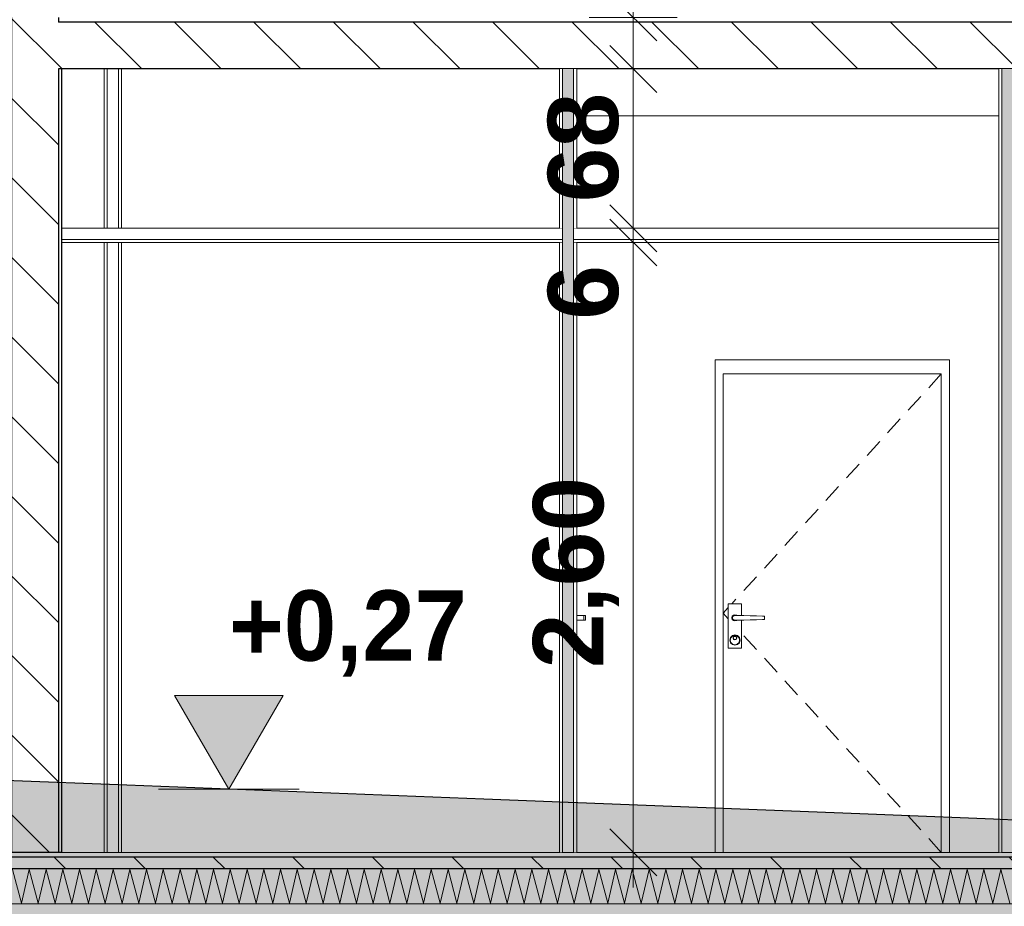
# Model space of a CAD drawing. Header units: millimetres. Extents: x -4481 to 79246, y -53000 to 18468.
# Tile 30 of 48: x 37888 to 42087, y -230 to 3550. Entities that reach past the tile are written whole.
import ezdxf

# ---------------------------------------------------------------- set-up
doc = ezdxf.new("R2010")
doc.units = ezdxf.units.MM
doc.header["$MEASUREMENT"] = 0
doc.linetypes.add('Wipeout_Contour', pattern=[1000, 0, -1000])
for name, color, linetype in [('2D - Cotations pour 100ème', 7, 'Continuous'), ('Nouveau_2D - Cotations pour 100ème', 7, 'Continuous'), ('Nouveau__ DÉBLAIS REMBLAIS', 7, 'Continuous'), ('Nouveau__Constr - Poutres', 7, 'Continuous'), ('Nouveau__Murs int non porteurs - Cloisons', 7, 'Continuous'), ('Nouveau__Plafonds', 7, 'Continuous'), ('Nouveau__Sols - Dalles', 7, 'Continuous'), ('Nouveau_Exter - Environnement', 7, 'Continuous'), ('Nouveau_Portes Archicad', 7, 'Continuous'), ('Terrain - original', 7, 'Continuous')]:
    doc.layers.add(name, color=color, linetype=linetype)
doc.styles.add('STYLE_GENERE_1', font='GOTHIC.TTF')
doc.styles.add('STYLE_GENERE_2', font='arial.ttf')
doc.linetypes.add('_TN', pattern='A,0,[2,PROJET COUPE BB_21.Shx,S=126.984127,R=0,X=0,Y=0],-16000,0', length=16000)
doc.dimstyles.new('STYLE_GENERE__2', dxfattribs={"dimtxt": 300, "dimasz": 190, "dimexe": 0.18, "dimexo": 21916.318027, "dimgap": 0, "dimtad": 1, "dimlfac": 0.001, "dimzin": 0, "dimdsep": 46, "dimtxsty": 'STYLE_GENERE_2', "dimblk": 'ARROWHEAD_6', "dimblk1": 'ARROWHEAD_6', "dimblk2": 'ARROWHEAD_6', "dimcen": 0.09, "dimclrd": 7, "dimclre": 7, "dimclrt": 7, "dimazin": 0, "dimtfac": 1, "dimtdec": 4, "dimtmove": 0, "dimatfit": 3, "dimfxl": 0, "dimtolj": 1, "dimtzin": 0, "dimarcsym": 0})
doc.dimstyles.new('STYLE_GENERE__3', dxfattribs={"dimtxt": 300, "dimasz": 190, "dimexe": 0.18, "dimexo": 21959.829925, "dimgap": 0, "dimtad": 1, "dimlfac": 0.001, "dimzin": 0, "dimdsep": 46, "dimtxsty": 'STYLE_GENERE_2', "dimblk": 'ARROWHEAD_6', "dimblk1": 'ARROWHEAD_6', "dimblk2": 'ARROWHEAD_6', "dimcen": 0.09, "dimclrd": 7, "dimclre": 7, "dimclrt": 7, "dimazin": 0, "dimtfac": 1, "dimtdec": 4, "dimtmove": 0, "dimatfit": 3, "dimfxl": 0, "dimtolj": 1, "dimtzin": 0, "dimarcsym": 0})
doc.dimstyles.new('STYLE_GENERE__4', dxfattribs={"dimtxt": 300, "dimasz": 190, "dimexe": 0.18, "dimexo": 28568.917041, "dimgap": 0, "dimtad": 1, "dimlfac": 0.001, "dimzin": 0, "dimdsep": 46, "dimtxsty": 'STYLE_GENERE_2', "dimblk": 'ARROWHEAD_6', "dimblk1": 'ARROWHEAD_6', "dimblk2": 'ARROWHEAD_6', "dimcen": 0.09, "dimclrd": 7, "dimclre": 7, "dimclrt": 7, "dimazin": 0, "dimtfac": 1, "dimtdec": 4, "dimtmove": 0, "dimatfit": 3, "dimfxl": 0, "dimtolj": 1, "dimtzin": 0, "dimarcsym": 0})
doc.dimstyles.new('STYLE_GENERE__6', dxfattribs={"dimtxt": 350, "dimasz": 190, "dimexe": 0.18, "dimexo": 30247.210424, "dimgap": 0, "dimtad": 1, "dimlfac": 0.001, "dimzin": 0, "dimdsep": 46, "dimtxsty": 'STYLE_GENERE_2', "dimblk": 'ARROWHEAD_6', "dimblk1": 'ARROWHEAD_6', "dimblk2": 'ARROWHEAD_6', "dimcen": 0.09, "dimclrd": 1, "dimclre": 1, "dimclrt": 1, "dimazin": 0, "dimtfac": 1, "dimtdec": 4, "dimtmove": 0, "dimatfit": 3, "dimfxl": 0, "dimtolj": 1, "dimtzin": 0, "dimarcsym": 0})
pattern_1 = [(135, (0, 0), (169.7056, 169.7056), [])]

# ---------------------------------------------------------------- blocks, each defined once
blk = doc.blocks.new('Élément de coupe_50')
at = {"layer": 'Nouveau__Sols - Dalles', "linetype": 'Continuous', "lineweight": 5}
h = blk.add_hatch(dxfattribs=at)
h.set_pattern_fill('__MAÇONNERIE', style=0, pattern_type=2)
h.set_pattern_definition(pattern_1)
h.paths.add_polyline_path([(38053, 3340), (54220, 3340), (54220, 3540), (38053, 3540)])
at = {"layer": 'Nouveau__Sols - Dalles', "color": 7, "linetype": 'Continuous', "lineweight": 30}
for p, q in [((54220, 3540), (38053, 3540)), ((38066, 3340), (38053, 3340)), ((40189, 3340), (38066, 3340)), ((42063, 3340), (40263, 3340))]:
    blk.add_line(p, q, dxfattribs=at)
at = {"layer": 'Nouveau__Sols - Dalles', "color": 7, "linetype": 'Continuous', "lineweight": 30, "flags": 128}
for points in [[(40263, 3340), (40250, 3340), (40202, 3340), (40189, 3340)], [(42137, 3340), (42124, 3340), (42076, 3340), (42063, 3340)]]:
    blk.add_lwpolyline(points, dxfattribs=at)
blk = doc.blocks.new('*X59')
at = {"layer": 'Nouveau__Sols - Dalles', "color": 250, "linetype": 'Continuous', "lineweight": 5}
for p, q in [((37857.1, -73.6), (37895.4, -216.4)), ((37895.4, -216.4), (37928.6, -73.6)), ((37928.6, -73.6), (37966.8, -216.4)), ((37966.8, -216.4), (38000, -73.6)), ((38000, -73.6), (38038.3, -216.4)), ((38038.3, -216.4), (38071.4, -73.6)), ((38071.4, -73.6), (38109.7, -216.4)), ((38109.7, -216.4), (38142.9, -73.6)), ((38142.9, -73.6), (38181.1, -216.4)), ((38181.1, -216.4), (38214.3, -73.6)), ((38214.3, -73.6), (38252.5, -216.4)), ((38252.5, -216.4), (38285.7, -73.6)), ((38285.7, -73.6), (38324, -216.4)), ((38324, -216.4), (38357.1, -73.6)), ((38357.1, -73.6), (38395.4, -216.4)), ((38395.4, -216.4), (38428.6, -73.6)), ((38428.6, -73.6), (38466.8, -216.4)), ((38466.8, -216.4), (38500, -73.6)), ((38500, -73.6), (38538.3, -216.4)), ((38538.3, -216.4), (38571.4, -73.6)), ((38571.4, -73.6), (38609.7, -216.4)), ((38609.7, -216.4), (38642.9, -73.6)), ((38642.9, -73.6), (38681.1, -216.4)), ((38681.1, -216.4), (38714.3, -73.6)), ((38714.3, -73.6), (38752.5, -216.4)), ((38752.5, -216.4), (38785.7, -73.6)), ((38785.7, -73.6), (38824, -216.4)), ((38824, -216.4), (38857.1, -73.6)), ((38857.1, -73.6), (38895.4, -216.4)), ((38895.4, -216.4), (38928.6, -73.6)), ((38928.6, -73.6), (38966.8, -216.4)), ((38966.8, -216.4), (39000, -73.6)), ((39000, -73.6), (39038.3, -216.4)), ((39038.3, -216.4), (39071.4, -73.6)), ((39071.4, -73.6), (39109.7, -216.4)), ((39109.7, -216.4), (39142.9, -73.6)), ((39142.9, -73.6), (39181.1, -216.4)), ((39181.1, -216.4), (39214.3, -73.6)), ((39214.3, -73.6), (39252.5, -216.4)), ((39252.5, -216.4), (39285.7, -73.6)), ((39285.7, -73.6), (39324, -216.4)), ((39324, -216.4), (39357.1, -73.6)), ((39357.1, -73.6), (39395.4, -216.4)), ((39395.4, -216.4), (39428.6, -73.6)), ((39428.6, -73.6), (39466.8, -216.4)), ((39466.8, -216.4), (39500, -73.6)), ((39500, -73.6), (39538.3, -216.4)), ((39538.3, -216.4), (39571.4, -73.6)), ((39571.4, -73.6), (39609.7, -216.4)), ((39609.7, -216.4), (39642.9, -73.6)), ((39642.9, -73.6), (39681.1, -216.4)), ((39681.1, -216.4), (39714.3, -73.6)), ((39714.3, -73.6), (39752.5, -216.4)), ((39752.5, -216.4), (39785.7, -73.6)), ((39785.7, -73.6), (39824, -216.4)), ((39824, -216.4), (39857.1, -73.6)), ((39857.1, -73.6), (39895.4, -216.4)), ((39895.4, -216.4), (39928.6, -73.6)), ((39928.6, -73.6), (39966.8, -216.4)), ((39966.8, -216.4), (40000, -73.6)), ((40000, -73.6), (40038.3, -216.4)), ((40038.3, -216.4), (40071.4, -73.6)), ((40071.4, -73.6), (40109.7, -216.4)), ((40109.7, -216.4), (40142.9, -73.6)), ((40142.9, -73.6), (40181.1, -216.4)), ((40181.1, -216.4), (40214.3, -73.6)), ((40214.3, -73.6), (40252.5, -216.4)), ((40252.5, -216.4), (40285.7, -73.6)), ((40285.7, -73.6), (40324, -216.4)), ((40324, -216.4), (40357.1, -73.6)), ((40357.1, -73.6), (40395.4, -216.4)), ((40395.4, -216.4), (40428.6, -73.6)), ((40428.6, -73.6), (40466.8, -216.4)), ((40466.8, -216.4), (40500, -73.6)), ((40500, -73.6), (40538.3, -216.4)), ((40538.3, -216.4), (40571.4, -73.6)), ((40571.4, -73.6), (40609.7, -216.4)), ((40609.7, -216.4), (40642.9, -73.6)), ((40642.9, -73.6), (40681.1, -216.4)), ((40681.1, -216.4), (40714.3, -73.6)), ((40714.3, -73.6), (40752.5, -216.4)), ((40752.5, -216.4), (40785.7, -73.6)), ((40785.7, -73.6), (40824, -216.4)), ((40824, -216.4), (40857.1, -73.6)), ((40857.1, -73.6), (40895.4, -216.4)), ((40895.4, -216.4), (40928.6, -73.6)), ((40928.6, -73.6), (40966.8, -216.4)), ((40966.8, -216.4), (41000, -73.6)), ((41000, -73.6), (41038.3, -216.4)), ((41038.3, -216.4), (41071.4, -73.6)), ((41071.4, -73.6), (41109.7, -216.4)), ((41109.7, -216.4), (41142.9, -73.6)), ((41142.9, -73.6), (41181.1, -216.4)), ((41181.1, -216.4), (41214.3, -73.6)), ((41214.3, -73.6), (41252.5, -216.4)), ((41252.5, -216.4), (41285.7, -73.6)), ((41285.7, -73.6), (41324, -216.4)), ((41324, -216.4), (41357.1, -73.6)), ((41357.1, -73.6), (41395.4, -216.4)), ((41395.4, -216.4), (41428.6, -73.6)), ((41428.6, -73.6), (41466.8, -216.4)), ((41466.8, -216.4), (41500, -73.6)), ((41500, -73.6), (41538.3, -216.4)), ((41538.3, -216.4), (41571.4, -73.6)), ((41571.4, -73.6), (41609.7, -216.4)), ((41609.7, -216.4), (41642.9, -73.6)), ((41642.9, -73.6), (41681.1, -216.4)), ((41681.1, -216.4), (41714.3, -73.6)), ((41714.3, -73.6), (41752.5, -216.4)), ((41752.5, -216.4), (41785.7, -73.6)), ((41785.7, -73.6), (41824, -216.4)), ((41824, -216.4), (41857.1, -73.6)), ((41857.1, -73.6), (41895.4, -216.4)), ((41895.4, -216.4), (41928.6, -73.6)), ((41928.6, -73.6), (41966.8, -216.4)), ((41966.8, -216.4), (42000, -73.6)), ((42000, -73.6), (42038.3, -216.4)), ((42038.3, -216.4), (42071.4, -73.6)), ((42071.4, -73.6), (42109.7, -216.4))]:
    blk.add_line(p, q, dxfattribs=at)
blk = doc.blocks.new('Élément de coupe_51')
at = {"layer": 'Nouveau__Sols - Dalles', "linetype": 'Continuous', "lineweight": 5}
h = blk.add_hatch(dxfattribs=at)
h.set_pattern_fill('__MAÇONNERIE', style=0, pattern_type=2)
h.set_pattern_definition(pattern_1)
h.paths.add_polyline_path([(24922, -20), (24922, -70), (59978, -70), (59978, -20)])
at = {"layer": 'Nouveau__Sols - Dalles', "color": 7, "linetype": 'Continuous', "lineweight": 5}
for p, q in [((40189, 0), (38066, 0)), ((40202, 0), (40189, 0)), ((40263, 0), (40250, 0)), ((42063, 0), (40263, 0)), ((42076, 0), (42063, 0)), ((59978, -220), (24922, -220))]:
    blk.add_line(p, q, dxfattribs=at)
at = {"layer": 'Nouveau__Sols - Dalles', "color": 7, "linetype": 'Continuous', "lineweight": 30}
for p, q in [((59978, -20), (24922, -20)), ((59978, -70), (24922, -70))]:
    blk.add_line(p, q, dxfattribs=at)
at = {"layer": 'Nouveau__Sols - Dalles', "lineweight": 0}
blk.add_blockref('*X59', (0, 0), dxfattribs=at)
blk = doc.blocks.new('Élément de coupe_172')
at = {"layer": 'Nouveau__Constr - Poutres', "color": 7, "linetype": 'Continuous', "lineweight": 13}
blk.add_line((42063, 3140), (40263, 3140), dxfattribs=at)
blk = doc.blocks.new('Élément de coupe_256')
at = {"layer": 'Nouveau__Plafonds', "color": 7, "linetype": 'Continuous', "lineweight": 5}
for p, q in [((40189, 2661), (38066, 2661)), ((40202, 2661), (40189, 2661)), ((40263, 2661), (40250, 2661)), ((42063, 2661), (40263, 2661)), ((40202, 2613), (38066, 2613)), ((42063, 2613), (40250, 2613)), ((40189, 2600), (38066, 2600)), ((40202, 2600), (40189, 2600)), ((40263, 2600), (40250, 2600)), ((42063, 2600), (40263, 2600))]:
    blk.add_line(p, q, dxfattribs=at)
blk = doc.blocks.new('Élément de coupe_293')
at = {"layer": 'Nouveau__Murs int non porteurs - Cloisons', "color": 7, "linetype": 'Continuous', "lineweight": 5}
for p, q in [((38248, 2661), (38248, 3340)), ((38322, 3340), (38322, 2661)), ((38248, 0), (38248, 2600)), ((38322, 2600), (38322, 0))]:
    blk.add_line(p, q, dxfattribs=at)
blk = doc.blocks.new('Élément de coupe_295')
at = {"layer": 'Nouveau_Portes Archicad', "color": 7, "linetype": 'Continuous', "lineweight": 13}
for p, q in [((40853, 2100), (40853, 2040)), ((41853, 2100), (40853, 2100)), ((41853, 2040), (41853, 2100)), ((40853, 2040), (40853, 0)), ((40888, 0), (40888, 2040)), ((40888, 2040), (41818, 2040)), ((41818, 2040), (41764.1, 1980.9)), ((41818, 2040), (41818, 0)), ((41853, 0), (41853, 2040)), ((41730.4, 1943.9), (41676.5, 1884.8)), ((41642.8, 1847.9), (41588.9, 1788.8)), ((41555.2, 1751.8), (41501.3, 1692.7)), ((41467.7, 1655.7), (41413.8, 1596.6)), ((41380.1, 1559.7), (41326.2, 1500.6)), ((41292.5, 1463.6), (41238.6, 1404.5)), ((41204.9, 1367.6), (41151, 1308.4)), ((41117.3, 1271.5), (41063.4, 1212.4)), ((41029.7, 1175.4), (40975.8, 1116.3)), ((40909.5, 1060), (40966.5, 1060)), ((40909.5, 870), (40909.5, 1060)), ((40941.9, 1079.1), (40924.5, 1060)), ((40942.1, 1079.4), (40941.9, 1079.1)), ((40966.5, 1060), (40966.5, 1009.9)), ((40909.5, 1043.6), (40888, 1020)), ((40909.5, 996.4), (40888, 1020)), ((40926.7, 1006.5), (40931.5, 1011.3)), ((40927.6, 1006), (40932, 1010.4)), ((40929.3, 1005), (40933, 1008.7)), ((40931.5, 1011.3), (40938, 1013)), ((40932, 1010.4), (40938, 1012)), ((40933, 1008.7), (40938, 1010)), ((40938, 1013), (40944.5, 1011.3)), ((40938, 1012), (40944, 1010.4)), ((40938, 1010), (40963, 1010)), ((40944, 1010.4), (40944.4, 1010)), ((40944.5, 1011.3), (40945.8, 1010)), ((40963, 1010), (40976.4, 1009.6)), ((40976.4, 1009.6), (41003.1, 1008.8)), ((41003.1, 1008.8), (41029.5, 1008)), ((41029.5, 1008), (41055.4, 1007.3)), ((40925, 1000), (40926.7, 1006.5)), ((40926.7, 993.5), (40925, 1000)), ((40926, 1000), (40927.6, 1006)), ((40927.6, 994), (40926, 1000)), ((40931.5, 988.7), (40926.7, 993.5)), ((40932, 989.6), (40927.6, 994)), ((40928, 1000), (40929.3, 1005)), ((40929.3, 995), (40928, 1000)), ((40933, 991.3), (40929.3, 995)), ((40938, 987), (40931.5, 988.7)), ((40938, 988), (40932, 989.6)), ((40938, 990), (40933, 991.3)), ((40963, 990), (40938, 990)), ((40944, 989.6), (40938, 988)), ((40944.5, 988.7), (40938, 987)), ((40944.4, 990), (40944, 989.6)), ((40945.8, 990), (40944.5, 988.7)), ((40976.4, 990.4), (40963, 990)), ((40966.5, 990.1), (40966.5, 870)), ((41003.1, 991.2), (40976.4, 990.4)), ((41029.5, 992), (41003.1, 991.2)), ((41055.4, 992.7), (41029.5, 992)), ((41055.4, 1007.3), (41063.5, 1007)), ((41063.5, 993), (41055.4, 992.7)), ((41063.5, 1007), (41063.5, 993)), ((40919, 916), (40927, 924.1)), ((40927, 924.1), (40938, 927)), ((40928, 922.3), (40938, 925)), ((40938, 927), (40949, 924.1)), ((40938, 925), (40948, 922.3)), ((40949, 924.1), (40957.1, 916)), ((40916, 905), (40919, 916)), ((40919, 894), (40916, 905)), ((40918, 905), (40920.7, 915)), ((40920.7, 895), (40918, 905)), ((40927, 885.9), (40919, 894)), ((40920.7, 915), (40928, 922.3)), ((40928, 887.7), (40920.7, 895)), ((40938, 883), (40927, 885.9)), ((40938, 885), (40928, 887.7)), ((40930, 914), (40932.4, 919.7)), ((40932.4, 908.3), (40930, 914)), ((40931, 914), (40933.1, 918.9)), ((40933.1, 909.1), (40931, 914)), ((40932.4, 919.7), (40938, 922)), ((40938, 906), (40932.4, 908.3)), ((40933.1, 918.9), (40938, 921)), ((40938, 907), (40933.1, 909.1)), ((40938, 922), (40943.7, 919.7)), ((40938, 921), (40943, 918.9)), ((40943, 909.1), (40938, 907)), ((40943.7, 908.3), (40938, 906)), ((40948, 887.7), (40938, 885)), ((40949, 885.9), (40938, 883)), ((40943, 918.9), (40945, 914)), ((40945, 914), (40943, 909.1)), ((40943.7, 919.7), (40946, 914)), ((40946, 914), (40943.7, 908.3)), ((40948, 922.3), (40955.3, 915)), ((40955.3, 895), (40948, 887.7)), ((40957.1, 894), (40949, 885.9)), ((40955.3, 915), (40958, 905)), ((40958, 905), (40955.3, 895)), ((40957.1, 916), (40960, 905)), ((40960, 905), (40957.1, 894)), ((41029.7, 864.6), (40975.8, 923.7)), ((40966.5, 870), (40909.5, 870)), ((41117.3, 768.5), (41063.4, 827.6)), ((41204.9, 672.4), (41151, 731.6)), ((41292.5, 576.4), (41238.6, 635.5)), ((41380.1, 480.3), (41326.2, 539.4)), ((41467.7, 384.3), (41413.8, 443.4)), ((41555.2, 288.2), (41501.3, 347.3)), ((41642.8, 192.1), (41588.9, 251.2)), ((41730.4, 96.1), (41676.5, 155.2)), ((41818, 0), (41764.1, 59.1))]:
    blk.add_line(p, q, dxfattribs=at)
blk = doc.blocks.new('*X381')
at = {"layer": 'Nouveau__Murs int non porteurs - Cloisons', "linetype": 'Continuous', "lineweight": 5}
blk.add_hatch(color=250, dxfattribs=at).paths.add_polyline_path([(42124, 3340), (42076, 3340), (42076, 0), (42124, 0)])
blk = doc.blocks.new('Élément de coupe_297')
at = {"color": 254, "linetype": 'Wipeout_Contour', "lineweight": 0, "ltscale": 168542.783691}
blk.add_wipeout([(42076, 3340), (42063, 3340), (42063, 0), (42076, 0)], dxfattribs=at).dxf.layer = 'Nouveau__Murs int non porteurs - Cloisons'
at = {"color": 254, "linetype": 'Wipeout_Contour', "lineweight": 0, "ltscale": 168786.401615}
blk.add_wipeout([(42124, 0), (42137, 0), (42137, 3340), (42124, 3340)], dxfattribs=at).dxf.layer = 'Nouveau__Murs int non porteurs - Cloisons'
at = {"color": 254, "linetype": 'Wipeout_Contour', "lineweight": 0, "ltscale": 168664.592561}
blk.add_wipeout([(42124, 3340), (42076, 3340), (42076, 0), (42124, 0)], dxfattribs=at).dxf.layer = 'Nouveau__Murs int non porteurs - Cloisons'
at = {"layer": 'Nouveau__Murs int non porteurs - Cloisons', "color": 7, "linetype": 'Continuous', "lineweight": 5}
for p, q in [((42063, 3340), (42063, 2613)), ((42137, 3340), (42137, 0)), ((42063, 2613), (42063, 2600)), ((42063, 2600), (42063, 0))]:
    blk.add_line(p, q, dxfattribs=at)
at = {"layer": 'Nouveau__Murs int non porteurs - Cloisons', "color": 7, "linetype": 'Continuous', "lineweight": 13}
for p, q in [((42076, 3340), (42076, 0)), ((42124, 3340), (42124, 0)), ((42124, 0), (42076, 0))]:
    blk.add_line(p, q, dxfattribs=at)
at = {"layer": 'Nouveau__Murs int non porteurs - Cloisons', "lineweight": 0}
blk.add_blockref('*X381', (0, 0), dxfattribs=at)
blk = doc.blocks.new('Élément de coupe_299')
at = {"layer": 'Nouveau_Portes Archicad', "color": 7, "linetype": 'Continuous', "lineweight": 13}
for p, q in [((40263, 1010), (40293, 1010)), ((40293, 1008.7), (40293, 1010)), ((40293, 1010), (40300, 1010)), ((40293, 1005), (40293, 1008.7)), ((40300, 1008.7), (40300, 1010)), ((40300, 1005), (40300, 1008.7)), ((40263, 990), (40293, 990)), ((40293, 1000), (40293, 1005)), ((40293, 995), (40293, 1000)), ((40293, 991.3), (40293, 995)), ((40293, 990), (40293, 991.3)), ((40293, 990), (40300, 990)), ((40300, 1000), (40300, 1005)), ((40300, 995), (40300, 1000)), ((40300, 991.3), (40300, 995)), ((40300, 990), (40300, 991.3))]:
    blk.add_line(p, q, dxfattribs=at)
blk = doc.blocks.new('*X385')
at = {"layer": 'Nouveau__Murs int non porteurs - Cloisons', "linetype": 'Continuous', "lineweight": 5}
blk.add_hatch(color=250, dxfattribs=at).paths.add_polyline_path([(40250, 3340), (40202, 3340), (40202, 2661), (40202, 2600), (40202, 0), (40250, 0), (40250, 2600), (40250, 2661)])
blk = doc.blocks.new('Élément de coupe_300')
at = {"color": 254, "linetype": 'Wipeout_Contour', "lineweight": 0, "ltscale": 161235.056262}
blk.add_wipeout([(40189, 2661), (40202, 2661), (40202, 3340), (40189, 3340)], dxfattribs=at).dxf.layer = 'Nouveau__Murs int non porteurs - Cloisons'
at = {"color": 254, "linetype": 'Wipeout_Contour', "lineweight": 0, "ltscale": 161478.371871}
blk.add_wipeout([(40250, 2661), (40263, 2661), (40263, 3340), (40250, 3340)], dxfattribs=at).dxf.layer = 'Nouveau__Murs int non porteurs - Cloisons'
at = {"color": 254, "linetype": 'Wipeout_Contour', "lineweight": 0, "ltscale": 160950.032392}
blk.add_wipeout([(40202, 2600), (40189, 2600), (40189, 0), (40202, 0)], dxfattribs=at).dxf.layer = 'Nouveau__Murs int non porteurs - Cloisons'
at = {"color": 254, "linetype": 'Wipeout_Contour', "lineweight": 0, "ltscale": 161193.778404}
blk.add_wipeout([(40263, 2600), (40250, 2600), (40250, 0), (40263, 0)], dxfattribs=at).dxf.layer = 'Nouveau__Murs int non porteurs - Cloisons'
at = {"color": 254, "linetype": 'Wipeout_Contour', "lineweight": 0, "ltscale": 322428.723381}
blk.add_wipeout([(40250, 3340), (40202, 3340), (40202, 2661), (40202, 2600), (40202, 0), (40250, 0), (40250, 2600), (40250, 2661)], dxfattribs=at).dxf.layer = 'Nouveau__Murs int non porteurs - Cloisons'
at = {"layer": 'Nouveau__Murs int non porteurs - Cloisons', "color": 7, "linetype": 'Continuous', "lineweight": 5}
for p, q in [((40189, 3340), (40189, 2661)), ((40263, 3340), (40263, 2661)), ((40189, 2600), (40189, 0)), ((40263, 2600), (40263, 0))]:
    blk.add_line(p, q, dxfattribs=at)
at = {"layer": 'Nouveau__Murs int non porteurs - Cloisons', "color": 7, "linetype": 'Continuous', "lineweight": 13}
blk.add_line((40250, 0), (40202, 0), dxfattribs=at)
at = {"layer": 'Nouveau__Murs int non porteurs - Cloisons', "color": 7, "linetype": 'Continuous', "lineweight": 13, "flags": 128}
for points in [[(40202, 3340), (40202, 2661), (40202, 2613), (40202, 2600), (40202, 0)], [(40250, 3340), (40250, 2661), (40250, 2613), (40250, 2600), (40250, 0)]]:
    blk.add_lwpolyline(points, dxfattribs=at)
at = {"layer": 'Nouveau__Murs int non porteurs - Cloisons', "lineweight": 0}
blk.add_blockref('*X385', (0, 0), dxfattribs=at)
blk = doc.blocks.new('Élément de coupe_322')
at = {"layer": 'Nouveau_Exter - Environnement', "linetype": 'Continuous', "lineweight": 5}
h = blk.add_hatch(dxfattribs=at)
h.set_pattern_fill('__MAÇONNERIE', style=0, pattern_type=2)
h.set_pattern_definition(pattern_1)
h.paths.add_polyline_path([(37853, 0), (38053, 0), (38053, 3560), (37853, 3560)])
at = {"layer": 'Nouveau_Exter - Environnement', "color": 7, "linetype": 'Continuous', "lineweight": 30}
for p, q in [((37853, 3560), (37853, 0)), ((38053, 3560), (38053, 3540)), ((38053, 3340), (38053, 0)), ((38053, 0), (37853, 0))]:
    blk.add_line(p, q, dxfattribs=at)
blk = doc.blocks.new('Élément de coupe_323')
at = {"layer": 'Nouveau__Murs int non porteurs - Cloisons', "color": 7, "linetype": 'Continuous', "lineweight": 5}
for p, q in [((38261, 3340), (38261, 2661)), ((38309, 3340), (38309, 2661)), ((38261, 2600), (38261, 0)), ((38309, 2600), (38309, 0))]:
    blk.add_line(p, q, dxfattribs=at)
blk = doc.blocks.new('Élément de coupe_324')
at = {"layer": 'Nouveau__Murs int non porteurs - Cloisons', "color": 7, "linetype": 'Continuous', "lineweight": 30}
for p, q in [((38066, 3340), (38066, 2613)), ((38066, 2613), (38066, 2600)), ((38066, 2600), (38066, 0)), ((38066, 0), (38053, 0))]:
    blk.add_line(p, q, dxfattribs=at)
blk = doc.blocks.new('*D431')
at = {"layer": 'Nouveau_2D - Cotations pour 100ème', "color": 7, "linetype": 'Continuous', "lineweight": 13}
for p, q in [((46989, 3440), (47189, 3240)), ((47276.5, 3340), (46901.5, 3340)), ((47089, 0), (47089, 3340)), ((46989, 100), (47189, -100)), ((47276.5, 0), (46901.5, 0)), ((47089, -150), (47089, 0))]:
    blk.add_line(p, q, dxfattribs=at)
at = {"layer": 'Nouveau_2D - Cotations pour 100ème', "color": 7, "lineweight": 13, "char_height": 300, "attachment_point": 7, "rotation": 90, "style": 'STYLE_GENERE_2'}
for s, insert in [('{\\A1;\\fArial|b1|i0|c0|p0;22}', (47029, 2782.4)), ('{\\A1;\\fArial|b1|i0|c0|p0;3,34}', (47029, 1040.8))]:
    blk.add_mtext(s, dxfattribs=dict(at, insert=insert))
blk = doc.blocks.new('ARROWHEAD_6')
at = {"color": 0, "linetype": 'Continuous', "lineweight": 0}
for p, q in [((-0.5, -0.5), (0.5, 0.5)), ((0, 0), (-1, 0))]:
    blk.add_line(p, q, dxfattribs=at)
blk = doc.blocks.new('*D432')
at = {"layer": 'Nouveau_2D - Cotations pour 100ème', "color": 7, "linetype": 'Continuous', "lineweight": 13}
for p, q in [((46989, 3660), (47189, 3460)), ((47089, 3340), (47089, 3560)), ((46989, 3440), (47189, 3240)), ((47276.5, 3340), (46901.5, 3340))]:
    blk.add_line(p, q, dxfattribs=at)
blk = doc.blocks.new('*D433')
at = {"layer": 'Nouveau_2D - Cotations pour 100ème', "color": 7, "linetype": 'Continuous', "lineweight": 13}
for p, q in [((47089, 6864), (47089, 7014)), ((47189, 6764), (46989, 6964)), ((47276.5, 6864), (46901.5, 6864)), ((47089, 3560), (47089, 6864)), ((46989, 3660), (47189, 3460)), ((47276.5, 3560), (46901.5, 3560)), ((47089, 3340), (47089, 3560))]:
    blk.add_line(p, q, dxfattribs=at)
at = {"layer": 'Nouveau_2D - Cotations pour 100ème', "color": 7, "lineweight": 13, "insert": (47029, 4811.6), "char_height": 300, "attachment_point": 7, "rotation": 90, "style": 'STYLE_GENERE_2'}
blk.add_mtext('{\\A1;\\fArial|b1|i0|c0|p0;3,30}', dxfattribs=at)
blk = doc.blocks.new('*D434')
at = {"layer": 'Nouveau_2D - Cotations pour 100ème', "color": 7, "linetype": 'Continuous', "lineweight": 13}
for p, q in [((55924.7, 2975), (55724.7, 3175)), ((56012.2, 3075), (55637.2, 3075)), ((55824.7, 0), (55824.7, 3075)), ((55724.7, 100), (55924.7, -100)), ((56012.2, 0), (47059.8, 0)), ((55824.7, -150), (55824.7, 0))]:
    blk.add_line(p, q, dxfattribs=at)
at = {"layer": 'Nouveau_2D - Cotations pour 100ème', "color": 7, "lineweight": 13, "insert": (55764.7, 1137.1), "char_height": 300, "attachment_point": 7, "rotation": 90, "style": 'STYLE_GENERE_2'}
blk.add_mtext('{\\A1;\\fArial|b1|i0|c0|p0;3,08}', dxfattribs=at)
blk = doc.blocks.new('*D438')
at = {"layer": 'Nouveau_2D - Cotations pour 100ème', "color": 7, "linetype": 'Continuous', "lineweight": 13}
for p, q in [((53635.8, 3440), (53835.8, 3240)), ((53923.3, 3340), (53548.3, 3340)), ((53735.8, 0), (53735.8, 3340)), ((53635.8, 100), (53835.8, -100)), ((53923.3, 0), (53548.3, 0)), ((53735.8, -150), (53735.8, 0))]:
    blk.add_line(p, q, dxfattribs=at)
at = {"layer": 'Nouveau_2D - Cotations pour 100ème', "color": 7, "lineweight": 13, "char_height": 300, "attachment_point": 7, "rotation": 90, "style": 'STYLE_GENERE_2'}
for s, insert in [('{\\A1;\\fArial|b1|i0|c0|p0;22}', (53675.8, 2782.4)), ('{\\A1;\\fArial|b1|i0|c0|p0;3,34}', (53675.8, 1040.8))]:
    blk.add_mtext(s, dxfattribs=dict(at, insert=insert))
blk = doc.blocks.new('*D439')
at = {"layer": 'Nouveau_2D - Cotations pour 100ème', "color": 7, "linetype": 'Continuous', "lineweight": 13}
for p, q in [((53635.8, 3660), (53835.8, 3460)), ((53735.8, 3340), (53735.8, 3560)), ((53635.8, 3440), (53835.8, 3240)), ((53923.3, 3340), (53548.3, 3340))]:
    blk.add_line(p, q, dxfattribs=at)
blk = doc.blocks.new('*D440')
at = {"layer": 'Nouveau_2D - Cotations pour 100ème', "color": 7, "linetype": 'Continuous', "lineweight": 13}
for p, q in [((53735.8, 6864), (53735.8, 7014)), ((53835.8, 6764), (53635.8, 6964)), ((53923.3, 6864), (53548.3, 6864)), ((53735.8, 3560), (53735.8, 6864)), ((53635.8, 3660), (53835.8, 3460)), ((53923.3, 3560), (53548.3, 3560)), ((53735.8, 3340), (53735.8, 3560))]:
    blk.add_line(p, q, dxfattribs=at)
at = {"layer": 'Nouveau_2D - Cotations pour 100ème', "color": 7, "lineweight": 13, "insert": (53675.8, 4811.6), "char_height": 300, "attachment_point": 7, "rotation": 90, "style": 'STYLE_GENERE_2'}
blk.add_mtext('{\\A1;\\fArial|b1|i0|c0|p0;3,30}', dxfattribs=at)
blk = doc.blocks.new('*D441')
at = {"layer": 'Nouveau_2D - Cotations pour 100ème', "color": 7, "linetype": 'Continuous', "lineweight": 13}
for p, q in [((40404.1, 2761), (40604.1, 2561)), ((40604.1, 2500), (40404.1, 2700)), ((40504.1, 0), (40504.1, 2600)), ((40404.1, 100), (40604.1, -100)), ((40691.6, 0), (40316.6, 0)), ((40504.1, -150), (40504.1, 0))]:
    blk.add_line(p, q, dxfattribs=at)
at = {"layer": 'Nouveau_2D - Cotations pour 100ème', "color": 7, "lineweight": 13, "char_height": 300, "attachment_point": 7, "rotation": 90, "style": 'STYLE_GENERE_2'}
for s, insert in [('{\\A1;\\fArial|b1|i0|c0|p0;6}', (40444.1, 2271.2)), ('{\\A1;\\fArial|b1|i0|c0|p0;2,60}', (40444.1, 785.2))]:
    blk.add_mtext(s, dxfattribs=dict(at, insert=insert))
blk = doc.blocks.new('*D442')
at = {"layer": 'Nouveau_2D - Cotations pour 100ème', "color": 7, "linetype": 'Continuous', "lineweight": 13}
for p, q in [((40404.1, 2761), (40604.1, 2561)), ((40604.1, 2500), (40404.1, 2700)), ((40691.6, 2661), (40316.6, 2661)), ((40504.1, 2600), (40504.1, 2661)), ((40691.6, 2600), (40316.6, 2600)), ((40504.1, 0), (40504.1, 2600))]:
    blk.add_line(p, q, dxfattribs=at)
blk = doc.blocks.new('*D443')
at = {"layer": 'Nouveau_2D - Cotations pour 100ème', "color": 7, "linetype": 'Continuous', "lineweight": 13}
for p, q in [((40404.1, 3440), (40604.1, 3240)), ((40504.1, 2661), (40504.1, 3340)), ((40404.1, 2761), (40604.1, 2561)), ((40604.1, 2500), (40404.1, 2700))]:
    blk.add_line(p, q, dxfattribs=at)
at = {"layer": 'Nouveau_2D - Cotations pour 100ème', "color": 7, "lineweight": 13, "insert": (40444.1, 2771.7), "char_height": 300, "attachment_point": 7, "rotation": 90, "style": 'STYLE_GENERE_2'}
blk.add_mtext('{\\A1;\\fArial|b1|i0|c0|p0;68}', dxfattribs=at)
blk = doc.blocks.new('*D444')
at = {"layer": 'Nouveau_2D - Cotations pour 100ème', "color": 7, "linetype": 'Continuous', "lineweight": 13}
for p, q in [((40404.1, 3660), (40604.1, 3460)), ((40504.1, 3340), (40504.1, 3560)), ((40404.1, 3440), (40604.1, 3240)), ((40691.6, 3340), (40316.6, 3340)), ((40504.1, 2661), (40504.1, 3340))]:
    blk.add_line(p, q, dxfattribs=at)
blk = doc.blocks.new('*D445')
at = {"layer": 'Nouveau_2D - Cotations pour 100ème', "color": 7, "linetype": 'Continuous', "lineweight": 13}
for p, q in [((40504.1, 6864), (40504.1, 7014)), ((40604.1, 6764), (40404.1, 6964)), ((40691.6, 6864), (40316.6, 6864)), ((40504.1, 3560), (40504.1, 6864)), ((40404.1, 3660), (40604.1, 3460)), ((40691.6, 3560), (40316.6, 3560)), ((40504.1, 3340), (40504.1, 3560))]:
    blk.add_line(p, q, dxfattribs=at)
at = {"layer": 'Nouveau_2D - Cotations pour 100ème', "color": 7, "lineweight": 13, "char_height": 300, "attachment_point": 7, "rotation": 90, "style": 'STYLE_GENERE_2'}
for s, insert in [('{\\A1;\\fArial|b1|i0|c0|p0;3,30}', (40444.1, 5040.4)), ('{\\A1;\\fArial|b1|i0|c0|p0;22}', (40444.1, 3660))]:
    blk.add_mtext(s, dxfattribs=dict(at, insert=insert))
blk = doc.blocks.new('*D448')
at = {"layer": 'Nouveau_2D - Cotations pour 100ème', "color": 1, "linetype": 'Continuous', "lineweight": 15}
for p, q in [((24272.3, 8270), (24272.3, 8420)), ((24372.3, 8170), (24172.3, 8370)), ((24459.8, 8270), (24084.8, 8270)), ((24272.3, 826), (24272.3, 8270)), ((24172.3, 926), (24372.3, 726)), ((24459.8, 826), (24084.8, 826)), ((24272.3, 676), (24272.3, 826))]:
    blk.add_line(p, q, dxfattribs=at)
at = {"layer": 'Nouveau_2D - Cotations pour 100ème', "color": 1, "lineweight": 15, "insert": (24202.3, 4080.9), "char_height": 350, "attachment_point": 7, "rotation": 90, "style": 'STYLE_GENERE_2'}
blk.add_mtext('{\\A1;\\fArial|b1|i0|c0|p0;7,44}', dxfattribs=at)
blk = doc.blocks.new('Cotation_14', base_point=(38779.9, 269.5))
at = {"layer": '2D - Cotations pour 100ème', "linetype": 'Continuous', "lineweight": 13}
blk.add_hatch(color=7, dxfattribs=at).paths.add_polyline_path([(38779.9, 269.5), (39011.9, 669.5), (38547.9, 669.5)])
at = {"layer": '2D - Cotations pour 100ème', "color": 7, "linetype": 'Continuous', "lineweight": 13}
for p, q in [((38779.9, 269.5), (38547.9, 669.5)), ((38547.9, 669.5), (39011.9, 669.5)), ((39011.9, 669.5), (38779.9, 269.5)), ((38779.9, 269.5), (38479.9, 269.5)), ((38779.9, 269.5), (39079.9, 269.5))]:
    blk.add_line(p, q, dxfattribs=at)
at = {"layer": '2D - Cotations pour 100ème', "color": 255, "lineweight": 0, "insert": (38779.9, 749.5), "char_height": 300, "attachment_point": 7, "style": 'STYLE_GENERE_1'}
blk.add_mtext('{\\A1;\\fCentury Gothic|b1|i0|c0|p0;+0,27}', dxfattribs=at)

msp = doc.modelspace()

# ---------------------------------------------------------------- linework, layer by layer
at = {"layer": 'Terrain - original', "color": 1, "linetype": '_TN', "lineweight": 25}
for p, q in [((38344.677, 286.494), (37826.294, 306.823)), ((39866.294, 227.071), (38344.677, 286.494))]:
    msp.add_line(p, q, dxfattribs=at)

# ---------------------------------------------------------------- block references
at = {"layer": '2D - Cotations pour 100ème', "color": 7, "linetype": 'Continuous', "lineweight": 13}
msp.add_blockref('Cotation_14', (38779.863, 269.499), dxfattribs=at)
at = {"layer": 'Nouveau__Constr - Poutres', "lineweight": 0}
msp.add_blockref('Élément de coupe_172', (0, 0), dxfattribs=at)
at = {"layer": 'Nouveau__Murs int non porteurs - Cloisons', "lineweight": 0}
for name in ['Élément de coupe_324', 'Élément de coupe_293', 'Élément de coupe_323']:
    msp.add_blockref(name, (0, 0), dxfattribs=at)
at = {"layer": 'Nouveau__Plafonds', "lineweight": 0}
msp.add_blockref('Élément de coupe_256', (0, 0), dxfattribs=at)
at = {"layer": 'Nouveau__Sols - Dalles', "lineweight": 0}
for name in ['Élément de coupe_50', 'Élément de coupe_51']:
    msp.add_blockref(name, (0, 0), dxfattribs=at)
at = {"layer": 'Nouveau_Exter - Environnement', "lineweight": 0}
msp.add_blockref('Élément de coupe_322', (0, 0), dxfattribs=at)
at = {"layer": 'Nouveau_Portes Archicad', "lineweight": 0}
for name in ['Élément de coupe_295', 'Élément de coupe_299']:
    msp.add_blockref(name, (0, 0), dxfattribs=at)

# ---------------------------------------------------------------- next in the draw order: block references
at = {"layer": 'Nouveau__Murs int non porteurs - Cloisons', "lineweight": 0}
for name in ['Élément de coupe_300', 'Élément de coupe_297']:
    msp.add_blockref(name, (0, 0), dxfattribs=at)

# ---------------------------------------------------------------- next in the draw order: hatches: boundary and pattern name
at = {"layer": 'Nouveau__ DÉBLAIS REMBLAIS', "linetype": 'Continuous', "lineweight": 0}
msp.add_hatch(color=215, dxfattribs=at).paths.add_polyline_path([(13883.426, 1233.746), (14914.566, 1193.916), (16162.295, 1145.927), (17677.009, 1087.833), (19871.646, 1000), (19939.12, 1000), (19969.871, 1000), (24267.032, 825.971), (24639.764, 813.177), (25083.227, 797.615), (26477.699, 742.206), (27107.004, 719.744), (27960.269, 686.658), (31420.815, 549.695), (32476.437, 510.45), (33693.812, 464.29), (35217.137, 404.109), (38344.677, 286.494), (39866.294, 227.071), (41470.828, 163.92), (43099.18, 99.517), (43738.333, 74.572), (45518.006, 0), (45608.072, 0), (53487.089, -226.375), (53954.302, -238.859), (54993.572, -262.272), (56168.433, -286.366), (56785.059, -302.988), (58048.766, -327.45), (60180.673, -365.995), (60668, -379.596), (60687.092, -1000), (24232, -1000), (24232, 0), (20323.878, 0), (20112.313, 0), (19041.291, 140.765), (18340.714, 206.127), (16135.14, 439.882), (14700.945, 596.561), (13021.748, 784.003), (9212, 1208.656), (9212, 1388.347), (9711.479, 1371.817)])

# ---------------------------------------------------------------- next in the draw order: linework, layer by layer
at = {"layer": 'Terrain - original', "color": 1, "linetype": '_TN', "lineweight": 25}
for p, q in [((41470.828, 163.92), (39866.294, 227.071)), ((43099.18, 99.517), (41470.828, 163.92))]:
    msp.add_line(p, q, dxfattribs=at)

# ---------------------------------------------------------------- next in the draw order: dimensions: what is measured, and where the dimension line sits
at = {"layer": 'Nouveau_2D - Cotations pour 100ème', "color": 1, "linetype": 'Continuous', "lineweight": 15}
dim = msp.add_linear_dim(base=(24272.278, 8270), p1=(24267.032, 825.971), p2=(54596, 8270), angle=90, dimstyle='STYLE_GENERE__6', dxfattribs=at)
dim.commit()
dim.dimension.update_dxf_attribs({"geometry": '*D448', "text_midpoint": (24027.278, 4533.979), "dimtype": 160, "text_rotation": 90})
at = {"layer": 'Nouveau_2D - Cotations pour 100ème', "color": 7, "linetype": 'Continuous', "lineweight": 13}
for base, p1, p2, dimstyle, picture, middle in [((47089.048, 6864), (25100, 3560), (25100, 6864), 'STYLE_GENERE__2', '*D433', (46879.048, 5199.994)), ((53735.764, 6864), (25100, 3560), (25100, 6864), 'STYLE_GENERE__4', '*D440', (53525.764, 5199.994)), ((40504.092, 6864), (25100, 3560), (25100, 6864), 'STYLE_GENERE__3', '*D445', (40294.092, 5428.812)), ((40504.092, 3560), (25100, 3340), (25100, 3560), 'STYLE_GENERE__3', '*D444', (40294.092, 3888.309)), ((47089.048, 3560), (25100, 3340), (25100, 3560), 'STYLE_GENERE__2', '*D432', (46879.048, 3010.674)), ((53735.764, 3560), (25100, 3340), (25100, 3560), 'STYLE_GENERE__4', '*D439', (53525.764, 3010.674)), ((47089.048, 3340), (25100, 0), (25100, 3340), 'STYLE_GENERE__2', '*D431', (46879.048, 1429.177)), ((53735.764, 3340), (25100, 0), (25100, 3340), 'STYLE_GENERE__4', '*D438', (53525.764, 1429.177)), ((40504.092, 3340), (40064.508, 2661), (25100, 3340), 'STYLE_GENERE__3', '*D443', (40294.092, 2999.991)), ((55824.711681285, 3075), (25099.999992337, 0), (58394.500612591, 3075), 'STYLE_GENERE__3', '*D434', (55614.711678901, 1525.494014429)), ((40504.092, 2600), (25100, 0), (40064.508, 2600), 'STYLE_GENERE__3', '*D441', (40294.092, 1173.585)), ((40504.092, 2661), (40064.508, 2600), (40064.508, 2661), 'STYLE_GENERE__3', '*D442', (40294.092, 2385.337))]:
    dim = msp.add_linear_dim(base=base, p1=p1, p2=p2, angle=90, dimstyle=dimstyle, dxfattribs=at)
    dim.commit()
    dim.dimension.update_dxf_attribs({"geometry": picture, "text_midpoint": middle, "dimtype": 160, "text_rotation": 90})

doc.saveas('drawing.dxf')
